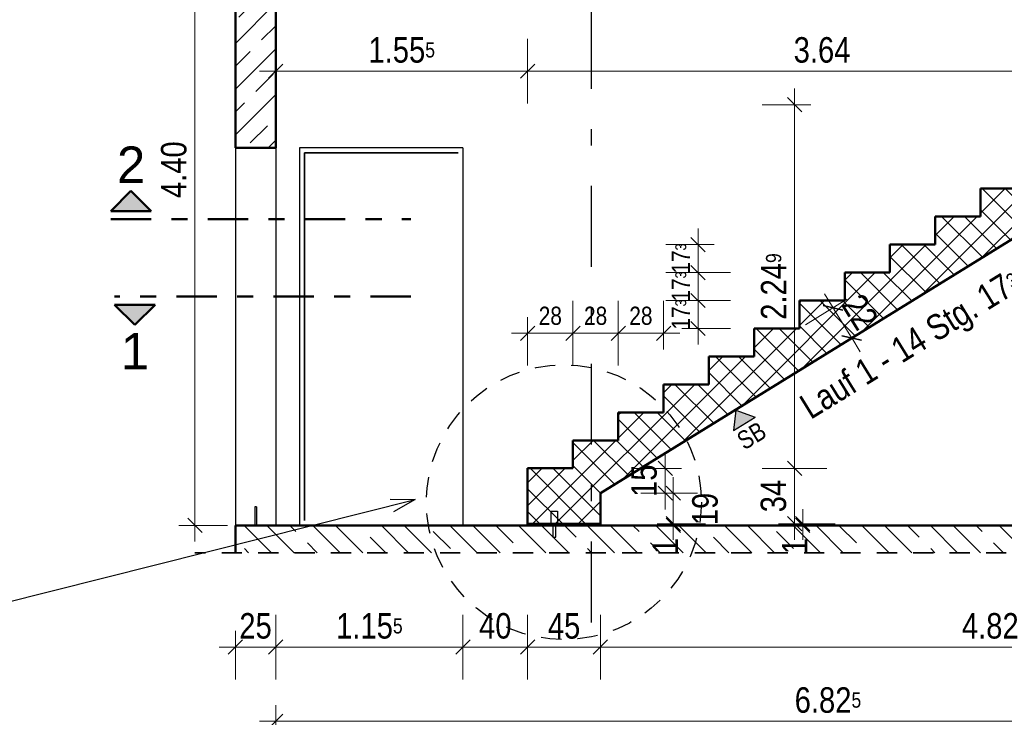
# Model space of a CAD drawing. Header units: millimetres. Extents: x 0 to 60.3, y -32.3 to 42.
# Tile 31 of 57: x 14.9 to 21, y 26.1 to 30.4. Entities that reach past the tile are written whole.
import ezdxf

# ---------------------------------------------------------------- set-up
doc = ezdxf.new("R2010")
doc.units = ezdxf.units.MM
for name, pattern in [('DASHDOT', [1, 0.5, -0.25, 0, -0.25]), ('DASHDOTX2', [2, 1, -0.5, 0, -0.5]), ('HIDDEN', [0.375, 0.25, -0.125])]:
    doc.linetypes.add(name, pattern=pattern)
doc.layers.add('Achsen', color=7, linetype='Continuous', lineweight=20)
doc.layers.add('Schraffuren', color=7, linetype='Continuous', lineweight=20)
doc.styles.add('Arial', font='arial.ttf')
doc.styles.add('Arial Narrow', font='ARIALN.TTF')
doc.dimstyles.new('Arch_Strakon_dimstyle', dxfattribs={"dimtxt": 15.75, "dimasz": 1, "dimexe": 1.25, "dimexo": 0.0625, "dimgap": 1, "dimtad": 0, "dimdec": 4, "dimzin": 12, "dimdsep": 46, "dimtxsty": 'Arial Narrow', "dimblk": 'Arrowhead_Tick', "dimsah": 1, "dimcen": 0, "dimse1": 1, "dimse2": 1, "dimclrd": 6, "dimclrt": 2, "dimazin": 0, "dimtfac": 1, "dimtdec": 4, "dimtmove": 0, "dimatfit": 3, "dimldrblk": 'NONE', "dimfxl": 1, "dimtvp": 1, "dimtolj": 1, "dimtzin": 0, "dimlwd": 13, "dimarcsym": 2})

# ---------------------------------------------------------------- blocks, each defined once
blk = doc.blocks.new('Arrowhead_Tick')
at = {"color": 0, "linetype": 'Continuous', "lineweight": -2}
for p, q in [((0, 20), (0, -10)), ((-1, 0), (0, 0)), ((10, 0), (0, 0))]:
    blk.add_line(p, q, dxfattribs=at)
at = {"color": 2, "linetype": 'Continuous', "lineweight": 35}
blk.add_line((4.42, 4.42), (-4.42, -4.42), dxfattribs=at)
blk = doc.blocks.new('*D18')
at = {"color": 6, "linetype": 'Continuous', "lineweight": 13}
blk.add_line((16.2524, 26.5088), (16.4824, 26.5088), dxfattribs=at)
at = {"layer": 'Defpoints', "color": 0}
for p in [(16.2424, 27.2615), (16.4924, 27.2615), (16.4924, 26.5088)]:
    blk.add_point(p, dxfattribs=at)
at = {"color": 6, "lineweight": 13, "xscale": 0.01, "yscale": 0.01, "zscale": 0.01}
blk.add_blockref('Arrowhead_Tick', (16.4924, 26.5088), dxfattribs=at)
at = {"color": 6, "lineweight": 13, "xscale": 0.01, "yscale": 0.01, "zscale": 0.01, "rotation": 180}
blk.add_blockref('Arrowhead_Tick', (16.2424, 26.5088), dxfattribs=at)
at = {"color": 2, "lineweight": -2, "insert": (16.3674, 26.6392), "char_height": 0.1575, "attachment_point": 5, "style": 'Arial Narrow'}
blk.add_mtext('\\A1;25', dxfattribs=at)
blk = doc.blocks.new('_None')
blk = doc.blocks.new('*D19')
at = {"color": 6, "linetype": 'Continuous', "lineweight": 13}
blk.add_line((16.5024, 26.5088), (17.6396, 26.5088), dxfattribs=at)
at = {"layer": 'Defpoints', "color": 0}
for p in [(16.4924, 27.2615), (17.6496, 27.2615), (17.6496, 26.5088)]:
    blk.add_point(p, dxfattribs=at)
at = {"color": 6, "lineweight": 13, "xscale": 0.01, "yscale": 0.01, "zscale": 0.01}
blk.add_blockref('Arrowhead_Tick', (17.6496, 26.5088), dxfattribs=at)
at = {"color": 6, "lineweight": 13, "xscale": 0.01, "yscale": 0.01, "zscale": 0.01, "rotation": 180}
blk.add_blockref('Arrowhead_Tick', (16.4924, 26.5088), dxfattribs=at)
at = {"color": 2, "lineweight": -2, "insert": (17.071, 26.6392), "char_height": 0.1575, "attachment_point": 5, "style": 'Arial Narrow'}
blk.add_mtext('\\A1;1.15{\\A1;\\H.6x;\\S5;}', dxfattribs=at)
blk = doc.blocks.new('*D20')
at = {"color": 6, "linetype": 'Continuous', "lineweight": 13}
blk.add_line((17.6596, 26.5088), (18.0396, 26.5088), dxfattribs=at)
at = {"layer": 'Defpoints', "color": 0}
for p in [(18.0496, 27.2715), (17.6496, 27.2615), (18.0496, 26.5088)]:
    blk.add_point(p, dxfattribs=at)
at = {"color": 6, "lineweight": 13, "xscale": 0.01, "yscale": 0.01, "zscale": 0.01}
blk.add_blockref('Arrowhead_Tick', (18.0496, 26.5088), dxfattribs=at)
at = {"color": 6, "lineweight": 13, "xscale": 0.01, "yscale": 0.01, "zscale": 0.01, "rotation": 180}
blk.add_blockref('Arrowhead_Tick', (17.6496, 26.5088), dxfattribs=at)
at = {"color": 2, "lineweight": -2, "insert": (17.8496, 26.6392), "char_height": 0.1575, "attachment_point": 5, "style": 'Arial Narrow'}
blk.add_mtext('\\A1;40', dxfattribs=at)
blk = doc.blocks.new('*D21')
at = {"color": 6, "linetype": 'Continuous', "lineweight": 13}
blk.add_line((18.0596, 26.5088), (18.4896, 26.5088), dxfattribs=at)
at = {"layer": 'Defpoints', "color": 0}
for p in [(18.0496, 27.2715), (18.4996, 27.2715), (18.4996, 26.5088)]:
    blk.add_point(p, dxfattribs=at)
at = {"color": 6, "lineweight": 13, "xscale": 0.01, "yscale": 0.01, "zscale": 0.01}
blk.add_blockref('Arrowhead_Tick', (18.4996, 26.5088), dxfattribs=at)
at = {"color": 6, "lineweight": 13, "xscale": 0.01, "yscale": 0.01, "zscale": 0.01, "rotation": 180}
blk.add_blockref('Arrowhead_Tick', (18.0496, 26.5088), dxfattribs=at)
at = {"color": 2, "lineweight": -2, "insert": (18.2746, 26.6389), "char_height": 0.1575, "attachment_point": 5, "style": 'Arial Narrow'}
blk.add_mtext('\\A1;45', dxfattribs=at)
blk = doc.blocks.new('*D22')
at = {"color": 6, "linetype": 'Continuous', "lineweight": 13}
blk.add_line((18.5096, 26.5088), (23.3096, 26.5088), dxfattribs=at)
at = {"layer": 'Defpoints', "color": 0}
for p in [(18.4996, 27.2715), (23.3196, 27.2615), (23.3196, 26.5088)]:
    blk.add_point(p, dxfattribs=at)
at = {"color": 6, "lineweight": 13, "xscale": 0.01, "yscale": 0.01, "zscale": 0.01}
for p, rotation in [((23.3196, 26.5088), 359.9999999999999), ((18.4996, 26.5088), 179.9999999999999)]:
    blk.add_blockref('Arrowhead_Tick', p, dxfattribs=dict(at, rotation=rotation))
at = {"color": 2, "lineweight": -2, "insert": (20.9096, 26.6392), "char_height": 0.1575, "attachment_point": 5, "style": 'Arial Narrow'}
blk.add_mtext('\\A1;4.82', dxfattribs=at)
blk = doc.blocks.new('*D52')
at = {"color": 6, "linetype": 'Continuous', "lineweight": 13}
blk.add_line((15.9929, 27.2715), (15.9929, 31.6515), dxfattribs=at)
at = {"layer": 'Defpoints', "color": 0}
for p in [(14.9933, 31.6615), (15.9929, 31.6615), (16.2424, 27.2615)]:
    blk.add_point(p, dxfattribs=at)
at = {"color": 6, "lineweight": 13, "xscale": 0.01, "yscale": 0.01, "zscale": 0.01}
for p, rotation in [((15.9929, 31.6615), 90), ((15.9929, 27.2615), 270)]:
    blk.add_blockref('Arrowhead_Tick', p, dxfattribs=dict(at, rotation=rotation))
at = {"color": 2, "lineweight": 35, "insert": (15.8625, 29.4615), "char_height": 0.1575, "attachment_point": 5, "rotation": 90, "style": 'Arial Narrow'}
blk.add_mtext('\\A1;4.40', dxfattribs=at)
blk = doc.blocks.new('*D73')
at = {"color": 6, "linetype": 'Continuous', "lineweight": 13}
blk.add_line((19.9426, 28.5993), (20.0477, 28.4292), dxfattribs=at)
at = {"layer": 'Defpoints', "color": 0}
for p in [(20.053, 28.4207), (19.4496, 28.3065), (18.4996, 27.4609)]:
    blk.add_point(p, dxfattribs=at)
at = {"color": 6, "lineweight": 13, "xscale": 0.01, "yscale": 0.01, "zscale": 0.01}
for p, rotation in [((19.9373, 28.6078), 121.710141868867), ((20.053, 28.4207), 301.7101418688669)]:
    blk.add_blockref('Arrowhead_Tick', p, dxfattribs=dict(at, rotation=rotation))
at = {"color": 2, "lineweight": 35, "insert": (20.1049, 28.5821), "char_height": 0.1575, "attachment_point": 5, "rotation": 301.71014, "style": 'Arial Narrow'}
blk.add_mtext('\\A1;22', dxfattribs=at)
blk = doc.blocks.new('*D154')
at = {"color": 6, "linetype": 'Continuous', "lineweight": 13}
blk.add_line((16.5024, 26.05), (23.3096, 26.05), dxfattribs=at)
at = {"layer": 'Defpoints', "color": 0}
for p in [(16.4924, 27.2615), (23.3196, 27.2615), (23.3196, 26.05)]:
    blk.add_point(p, dxfattribs=at)
at = {"color": 6, "lineweight": 13, "xscale": 0.01, "yscale": 0.01, "zscale": 0.01}
blk.add_blockref('Arrowhead_Tick', (23.3196, 26.05), dxfattribs=at)
at = {"color": 6, "lineweight": 13, "xscale": 0.01, "yscale": 0.01, "zscale": 0.01, "rotation": 180}
blk.add_blockref('Arrowhead_Tick', (16.4924, 26.05), dxfattribs=at)
at = {"color": 2, "lineweight": 35, "insert": (19.906, 26.1804), "char_height": 0.1575, "attachment_point": 5, "style": 'Arial Narrow'}
blk.add_mtext('\\A1;6.82{\\A1;\\H.6x;\\S5;}', dxfattribs=at)
blk = doc.blocks.new('*D155')
at = {"color": 6, "linetype": 'Continuous', "lineweight": 13}
blk.add_line((18.0596, 30.0712), (21.6796, 30.0712), dxfattribs=at)
at = {"layer": 'Defpoints', "color": 0}
for p in [(21.6896, 30.0712), (21.6896, 29.8635), (18.0496, 27.6145)]:
    blk.add_point(p, dxfattribs=at)
at = {"color": 6, "lineweight": 13, "xscale": 0.01, "yscale": 0.01, "zscale": 0.01}
blk.add_blockref('Arrowhead_Tick', (21.6896, 30.0712), dxfattribs=at)
at = {"color": 6, "lineweight": 13, "xscale": 0.01, "yscale": 0.01, "zscale": 0.01, "rotation": 180}
blk.add_blockref('Arrowhead_Tick', (18.0496, 30.0712), dxfattribs=at)
at = {"color": 2, "lineweight": 35, "insert": (19.8696, 30.2016), "char_height": 0.1575, "attachment_point": 5, "style": 'Arial Narrow'}
blk.add_mtext('\\A1;3.64', dxfattribs=at)
blk = doc.blocks.new('*D191')
at = {"color": 6, "linetype": 'Continuous', "lineweight": 13}
for p, q in [((18.95, 27.2815), (18.95, 27.2915)), ((18.95, 27.2615), (18.95, 27.2715)), ((18.95, 27.2515), (18.95, 27.2415))]:
    blk.add_line(p, q, dxfattribs=at)
at = {"layer": 'Defpoints', "color": 0}
for p in [(18.0496, 27.2715), (18.95, 27.2715), (17.6496, 27.2615)]:
    blk.add_point(p, dxfattribs=at)
at = {"color": 6, "lineweight": 13, "xscale": 0.01, "yscale": 0.01, "zscale": 0.01}
for p, rotation in [((18.95, 27.2615), 90), ((18.95, 27.2715), 270)]:
    blk.add_blockref('Arrowhead_Tick', p, dxfattribs=dict(at, rotation=rotation))
at = {"color": 2, "lineweight": 35, "insert": (18.9, 27.1331), "char_height": 0.1575, "attachment_point": 5, "rotation": 90, "style": 'Arial Narrow'}
blk.add_mtext('\\A1;1', dxfattribs=at)
blk = doc.blocks.new('*D192')
at = {"color": 6, "linetype": 'Continuous', "lineweight": 13}
blk.add_line((18.95, 27.2815), (18.95, 27.4509), dxfattribs=at)
at = {"layer": 'Defpoints', "color": 0}
for p in [(18.4996, 27.4609), (18.95, 27.4609), (18.0496, 27.2715)]:
    blk.add_point(p, dxfattribs=at)
at = {"color": 6, "lineweight": 13, "xscale": 0.01, "yscale": 0.01, "zscale": 0.01}
for p, rotation in [((18.95, 27.4609), 90), ((18.95, 27.2715), 270)]:
    blk.add_blockref('Arrowhead_Tick', p, dxfattribs=dict(at, rotation=rotation))
at = {"color": 2, "lineweight": 35, "insert": (19.1464, 27.363), "char_height": 0.1575, "attachment_point": 5, "rotation": 90, "style": 'Arial Narrow'}
blk.add_mtext('\\A1;19', dxfattribs=at)
blk = doc.blocks.new('*D193')
at = {"color": 6, "linetype": 'Continuous', "lineweight": 13}
blk.add_line((18.9, 27.4709), (18.9, 27.6045), dxfattribs=at)
at = {"layer": 'Defpoints', "color": 0}
for p in [(18.3296, 27.6145), (18.9, 27.6145), (18.4996, 27.4609)]:
    blk.add_point(p, dxfattribs=at)
at = {"color": 6, "lineweight": 13, "xscale": 0.01, "yscale": 0.01, "zscale": 0.01}
for p, rotation in [((18.9, 27.6145), 90), ((18.9, 27.4609), 270)]:
    blk.add_blockref('Arrowhead_Tick', p, dxfattribs=dict(at, rotation=rotation))
at = {"color": 2, "lineweight": 35, "insert": (18.7696, 27.5377), "char_height": 0.1575, "attachment_point": 5, "rotation": 90, "style": 'Arial Narrow'}
blk.add_mtext('\\A1;15', dxfattribs=at)
blk = doc.blocks.new('*D216')
at = {"color": 6, "linetype": 'Continuous', "lineweight": 13}
blk.add_line((18.3396, 28.45), (18.5996, 28.45), dxfattribs=at)
at = {"layer": 'Defpoints', "color": 0}
for p in [(18.6096, 28.45), (18.6096, 27.9605), (18.3296, 27.7875)]:
    blk.add_point(p, dxfattribs=at)
at = {"color": 6, "lineweight": 13, "xscale": 0.01, "yscale": 0.01, "zscale": 0.01}
blk.add_blockref('Arrowhead_Tick', (18.6096, 28.45), dxfattribs=at)
at = {"color": 6, "lineweight": 13, "xscale": 0.01, "yscale": 0.01, "zscale": 0.01, "rotation": 180}
blk.add_blockref('Arrowhead_Tick', (18.3296, 28.45), dxfattribs=at)
at = {"color": 3, "lineweight": 35, "insert": (18.4696, 28.5574), "char_height": 0.1125, "attachment_point": 5, "style": 'Arial Narrow'}
blk.add_mtext('\\A1;28', dxfattribs=at)
blk = doc.blocks.new('*D217')
at = {"color": 6, "linetype": 'Continuous', "lineweight": 13}
blk.add_line((18.6196, 28.45), (18.8796, 28.45), dxfattribs=at)
at = {"layer": 'Defpoints', "color": 0}
for p in [(18.8896, 28.45), (18.8896, 28.1335), (18.6096, 27.9605)]:
    blk.add_point(p, dxfattribs=at)
at = {"color": 6, "lineweight": 13, "xscale": 0.01, "yscale": 0.01, "zscale": 0.01}
blk.add_blockref('Arrowhead_Tick', (18.8896, 28.45), dxfattribs=at)
at = {"color": 6, "lineweight": 13, "xscale": 0.01, "yscale": 0.01, "zscale": 0.01, "rotation": 180}
blk.add_blockref('Arrowhead_Tick', (18.6096, 28.45), dxfattribs=at)
at = {"color": 3, "lineweight": 35, "insert": (18.7496, 28.5574), "char_height": 0.1125, "attachment_point": 5, "style": 'Arial Narrow'}
blk.add_mtext('\\A1;28', dxfattribs=at)
blk = doc.blocks.new('*D218')
at = {"color": 6, "linetype": 'Continuous', "lineweight": 13}
blk.add_line((19.103, 28.4895), (19.103, 28.6425), dxfattribs=at)
at = {"layer": 'Defpoints', "color": 0}
for p in [(19.103, 28.6525), (19.7296, 28.6525), (19.4496, 28.4795)]:
    blk.add_point(p, dxfattribs=at)
at = {"color": 6, "lineweight": 13, "xscale": 0.01, "yscale": 0.01, "zscale": 0.01}
for p, rotation in [((19.103, 28.6525), 90), ((19.103, 28.4795), 270)]:
    blk.add_blockref('Arrowhead_Tick', p, dxfattribs=dict(at, rotation=rotation))
at = {"color": 3, "lineweight": 35, "insert": (18.9966, 28.566), "char_height": 0.1125, "attachment_point": 5, "rotation": 90, "style": 'Arial Narrow'}
blk.add_mtext('\\A1;17{\\A1;\\H.6x;\\S3;}', dxfattribs=at)
blk = doc.blocks.new('*D219')
at = {"color": 6, "linetype": 'Continuous', "lineweight": 13}
blk.add_line((19.103, 28.6625), (19.103, 28.8155), dxfattribs=at)
at = {"layer": 'Defpoints', "color": 0}
for p in [(19.103, 28.8255), (20.0096, 28.8255), (19.7296, 28.6525)]:
    blk.add_point(p, dxfattribs=at)
at = {"color": 6, "lineweight": 13, "xscale": 0.01, "yscale": 0.01, "zscale": 0.01}
for p, rotation in [((19.103, 28.8255), 90), ((19.103, 28.6525), 270)]:
    blk.add_blockref('Arrowhead_Tick', p, dxfattribs=dict(at, rotation=rotation))
at = {"color": 3, "lineweight": 35, "insert": (18.9966, 28.739), "char_height": 0.1125, "attachment_point": 5, "rotation": 90, "style": 'Arial Narrow'}
blk.add_mtext('\\A1;17{\\A1;\\H.6x;\\S3;}', dxfattribs=at)
blk = doc.blocks.new('*D220')
at = {"color": 6, "linetype": 'Continuous', "lineweight": 13}
blk.add_line((19.103, 28.8355), (19.103, 28.9885), dxfattribs=at)
at = {"layer": 'Defpoints', "color": 0}
for p in [(19.103, 28.9985), (20.2896, 28.9985), (20.0096, 28.8255)]:
    blk.add_point(p, dxfattribs=at)
at = {"color": 6, "lineweight": 13, "xscale": 0.01, "yscale": 0.01, "zscale": 0.01}
for p, rotation in [((19.103, 28.9985), 90), ((19.103, 28.8255), 270)]:
    blk.add_blockref('Arrowhead_Tick', p, dxfattribs=dict(at, rotation=rotation))
at = {"color": 3, "lineweight": 35, "insert": (18.9966, 28.912), "char_height": 0.1125, "attachment_point": 5, "rotation": 90, "style": 'Arial Narrow'}
blk.add_mtext('\\A1;17{\\A1;\\H.6x;\\S3;}', dxfattribs=at)
blk = doc.blocks.new('*D224')
at = {"color": 6, "linetype": 'Continuous', "lineweight": 13}
blk.add_line((18.0596, 28.45), (18.3196, 28.45), dxfattribs=at)
at = {"layer": 'Defpoints', "color": 0}
for p in [(18.3296, 28.45), (18.3296, 27.7875), (18.0496, 27.6145)]:
    blk.add_point(p, dxfattribs=at)
at = {"color": 6, "lineweight": 13, "xscale": 0.01, "yscale": 0.01, "zscale": 0.01}
blk.add_blockref('Arrowhead_Tick', (18.3296, 28.45), dxfattribs=at)
at = {"color": 6, "lineweight": 13, "xscale": 0.01, "yscale": 0.01, "zscale": 0.01, "rotation": 180}
blk.add_blockref('Arrowhead_Tick', (18.0496, 28.45), dxfattribs=at)
at = {"color": 3, "lineweight": 35, "insert": (18.1896, 28.5574), "char_height": 0.1125, "attachment_point": 5, "style": 'Arial Narrow'}
blk.add_mtext('\\A1;28', dxfattribs=at)
blk = doc.blocks.new('*D228')
at = {"color": 6, "linetype": 'Continuous', "lineweight": 13}
for p, q in [((19.75, 27.2815), (19.75, 27.2915)), ((19.75, 27.2615), (19.75, 27.2715)), ((19.75, 27.2515), (19.75, 27.2415))]:
    blk.add_line(p, q, dxfattribs=at)
at = {"layer": 'Defpoints', "color": 0}
for p in [(18.4996, 27.2715), (19.75, 27.2715), (16.4924, 27.2615)]:
    blk.add_point(p, dxfattribs=at)
at = {"color": 6, "lineweight": 13, "xscale": 0.01, "yscale": 0.01, "zscale": 0.01}
for p, rotation in [((19.75, 27.2615), 90), ((19.75, 27.2715), 270)]:
    blk.add_blockref('Arrowhead_Tick', p, dxfattribs=dict(at, rotation=rotation))
at = {"color": 2, "lineweight": 35, "insert": (19.7, 27.1331), "char_height": 0.1575, "attachment_point": 5, "rotation": 90, "style": 'Arial Narrow'}
blk.add_mtext('\\A1;1', dxfattribs=at)
blk = doc.blocks.new('*D229')
at = {"color": 6, "linetype": 'Continuous', "lineweight": 13}
blk.add_line((19.7, 27.2815), (19.7, 27.6045), dxfattribs=at)
at = {"layer": 'Defpoints', "color": 0}
for p in [(18.3296, 27.6145), (19.7, 27.6145), (18.4996, 27.2715)]:
    blk.add_point(p, dxfattribs=at)
at = {"color": 6, "lineweight": 13, "xscale": 0.01, "yscale": 0.01, "zscale": 0.01}
for p, rotation in [((19.7, 27.6145), 90), ((19.7, 27.2715), 270)]:
    blk.add_blockref('Arrowhead_Tick', p, dxfattribs=dict(at, rotation=rotation))
at = {"color": 2, "lineweight": 35, "insert": (19.5696, 27.443), "char_height": 0.1575, "attachment_point": 5, "rotation": 90, "style": 'Arial Narrow'}
blk.add_mtext('\\A1;34', dxfattribs=at)
blk = doc.blocks.new('*D230')
at = {"color": 6, "linetype": 'Continuous', "lineweight": 13}
blk.add_line((19.7, 27.6245), (19.7, 29.8535), dxfattribs=at)
at = {"layer": 'Defpoints', "color": 0}
for p in [(19.7, 29.8635), (21.6896, 29.8635), (18.3296, 27.6145)]:
    blk.add_point(p, dxfattribs=at)
at = {"color": 6, "lineweight": 13, "xscale": 0.01, "yscale": 0.01, "zscale": 0.01}
for p, rotation in [((19.7, 29.8635), 90), ((19.7, 27.6145), 270)]:
    blk.add_blockref('Arrowhead_Tick', p, dxfattribs=dict(at, rotation=rotation))
at = {"color": 2, "lineweight": 35, "insert": (19.5709, 28.739), "char_height": 0.1575, "attachment_point": 5, "rotation": 90, "style": 'Arial Narrow'}
blk.add_mtext('\\A1;2.24{\\A1;\\H.6x;\\S9;}', dxfattribs=at)
blk = doc.blocks.new('*D245')
at = {"color": 6, "linetype": 'Continuous', "lineweight": 13}
blk.add_line((16.5024, 30.0712), (18.0396, 30.0712), dxfattribs=at)
at = {"layer": 'Defpoints', "color": 0}
for p in [(18.0496, 30.0712), (18.0496, 27.6145), (16.4924, 27.2615)]:
    blk.add_point(p, dxfattribs=at)
at = {"color": 6, "lineweight": 13, "xscale": 0.01, "yscale": 0.01, "zscale": 0.01}
blk.add_blockref('Arrowhead_Tick', (18.0496, 30.0712), dxfattribs=at)
at = {"color": 6, "lineweight": 13, "xscale": 0.01, "yscale": 0.01, "zscale": 0.01, "rotation": 180}
blk.add_blockref('Arrowhead_Tick', (16.4924, 30.0712), dxfattribs=at)
at = {"color": 2, "lineweight": 35, "insert": (17.271, 30.2016), "char_height": 0.1575, "attachment_point": 5, "style": 'Arial Narrow'}
blk.add_mtext('\\A1;1.55{\\A1;\\H.6x;\\S5;}', dxfattribs=at)

msp = doc.modelspace()

# ---------------------------------------------------------------- hatches: boundary and pattern name
at = {"lineweight": 25, "true_color": 0x0000ff}
for points in [[(15.597274, 29.330284), (15.472274, 29.205284), (15.722274, 29.205284)], [(15.620861, 28.501553), (15.745861, 28.626553), (15.495861, 28.626553)]]:
    msp.add_hatch(color=5, dxfattribs=at).paths.add_polyline_path(points)
at = {"lineweight": 13, "true_color": 0x80ff80}
msp.add_hatch(color=91, dxfattribs=at).paths.add_polyline_path([(19.33749, 27.974323), (19.455394, 27.930399), (19.321416, 27.849534)])
at = {"lineweight": 13}
h = msp.add_hatch(dxfattribs=at)
h.set_pattern_fill('wuB', color=6, scale=0.01, angle=135, style=0, pattern_type=2)
h.set_pattern_definition([(135, (0, 0), (-0.212132, -0.212132), []), (135, (-0.0707, -0.0707), (-0.212132, -0.212132), []), (135, (-0.14142, -0.14142), (-0.212132, -0.212132), [0.15, -0.1])])
h.paths.add_polyline_path([(16.242393, 27.092834), (21.447229, 27.092834), (21.447229, 27.261509), (16.242393, 27.261509)])
at = {"layer": 'Schraffuren', "lineweight": 13}
h = msp.add_hatch(dxfattribs=at)
h.set_pattern_fill('bB', color=6, scale=0.01, angle=45, style=0, pattern_type=2)
h.set_pattern_definition([(45, (0, 0), (-0.1414214, 0.1414214), [0.15, -0.1]), (45, (-0.07071, 0.07071), (-0.1414214, 0.1414214), [])])
h.paths.add_polyline_path([(16.242393, 29.596509), (16.492393, 29.596509), (16.492393, 31.661516), (16.242393, 31.661516)])
h = msp.add_hatch(dxfattribs=at)
h.set_pattern_fill('FT', color=6, scale=0.01, angle=45, style=0, pattern_type=2)
h.set_pattern_definition([(45, (0, 0), (-0.07071068, 0.07071068), []), (135, (0, 0), (-0.07071068, -0.07071068), [])])
h.paths.add_polyline_path([(22.12963, 29.71551), (22.26963, 29.71551), (22.26963, 29.86351), (21.68963, 29.86351), (21.68963, 29.69051), (21.40963, 29.69051), (21.40963, 29.51751), (21.12963, 29.51751), (21.12963, 29.34451), (20.84963, 29.34451), (20.84963, 29.17151), (20.56963, 29.17151), (20.56963, 28.99851), (20.28963, 28.99851), (20.28963, 28.82551), (20.00963, 28.82551), (20.00963, 28.65251), (19.72963, 28.65251), (19.72963, 28.47951), (19.44963, 28.47951), (19.44963, 28.30651), (19.16963, 28.30651), (19.16963, 28.13351), (18.88963, 28.13351), (18.88963, 27.96051), (18.60963, 27.96051), (18.60963, 27.78751), (18.32963, 27.78751), (18.32963, 27.61451), (18.04963, 27.61451), (18.04963, 27.27151), (18.49963, 27.27151), (18.49963, 27.46094), (21.886447, 29.55351), (22.12963, 29.55351)])
at = {"layer": 'Schraffuren', "lineweight": 13, "true_color": 0xe0ddbe}
msp.add_hatch(color=254, dxfattribs=at).paths.add_polyline_path([(18.49963, 27.26151), (18.49963, 27.27151), (18.04963, 27.27151), (18.04963, 27.26151)])

# ---------------------------------------------------------------- linework, layer by layer
at = {"color": 4, "linetype": 'Continuous', "lineweight": 50}
for p, q in [((16.242393, 31.661516), (16.242393, 29.596509)), ((16.492393, 31.661516), (16.492393, 29.596509)), ((16.492393, 29.596509), (16.242393, 29.596509)), ((21.886447, 29.55351), (18.49963, 27.46094)), ((21.12963, 29.34451), (20.84963, 29.34451)), ((20.84963, 29.34451), (20.84963, 29.17151)), ((15.597274, 29.330284), (15.472274, 29.205284)), ((15.722274, 29.205284), (15.597274, 29.330284)), ((15.472274, 29.205284), (15.722274, 29.205284)), ((20.84963, 29.17151), (20.56963, 29.17151)), ((20.56963, 29.17151), (20.56963, 28.99851)), ((20.56963, 28.99851), (20.28963, 28.99851)), ((20.28963, 28.99851), (20.28963, 28.82551)), ((20.28963, 28.82551), (20.00963, 28.82551)), ((20.00963, 28.82551), (20.00963, 28.65251)), ((15.745861, 28.626553), (15.495861, 28.626553)), ((15.495861, 28.626553), (15.620861, 28.501553)), ((15.620861, 28.501553), (15.745861, 28.626553)), ((20.00963, 28.65251), (19.72963, 28.65251)), ((19.72963, 28.65251), (19.72963, 28.47951)), ((19.72963, 28.47951), (19.44963, 28.47951)), ((19.44963, 28.47951), (19.44963, 28.30651)), ((19.44963, 28.30651), (19.16963, 28.30651)), ((19.16963, 28.30651), (19.16963, 28.13351)), ((19.16963, 28.13351), (18.88963, 28.13351)), ((18.88963, 28.13351), (18.88963, 27.96051)), ((18.88963, 27.96051), (18.60963, 27.96051)), ((18.60963, 27.96051), (18.60963, 27.78751)), ((18.60963, 27.78751), (18.32963, 27.78751)), ((18.32963, 27.78751), (18.32963, 27.61451)), ((18.32963, 27.61451), (18.04963, 27.61451)), ((18.04963, 27.61451), (18.04963, 27.27151)), ((18.49963, 27.46094), (18.49963, 27.27151)), ((18.49963, 27.27151), (18.04963, 27.27151)), ((18.04963, 27.27151), (18.04963, 27.26151)), ((18.49963, 27.27151), (18.49963, 27.26151)), ((21.447229, 27.261509), (16.242393, 27.261509)), ((16.242393, 27.261509), (16.242393, 27.092834))]:
    msp.add_line(p, q, dxfattribs=at)
at = {"color": 4, "linetype": 'DASHDOT', "lineweight": 50, "ltscale": 0.5}
for p, q in [((15.472274, 29.155284), (17.328313, 29.155284)), ((17.328313, 28.676553), (15.495861, 28.676553))]:
    msp.add_line(p, q, dxfattribs=at)
at = {"color": 3, "linetype": 'Continuous', "lineweight": 25}
for p, q in [((19.33749, 27.974323), (19.321416, 27.849534)), ((19.33749, 27.974323), (19.455394, 27.930399)), ((19.321416, 27.849534), (19.455394, 27.930399)), ((14.790813, 26.776208), (17.355025, 27.421397)), ((17.199751, 27.423773), (17.355025, 27.421397)), ((17.355025, 27.421397), (17.219366, 27.345818))]:
    msp.add_line(p, q, dxfattribs=at)
at = {"color": 9, "linetype": 'Continuous', "lineweight": 0}
for p, q in [((18.19463, 27.27151), (18.19463, 27.34951)), ((18.19463, 27.34951), (18.23463, 27.34951)), ((18.23463, 27.34951), (18.23463, 27.27151)), ((18.23463, 27.27151), (18.19463, 27.27151))]:
    msp.add_line(p, q, dxfattribs=at)
at = {"color": 3, "linetype": 'HIDDEN', "lineweight": 25, "ltscale": 0.5}
for p, q in [((18.19463, 27.26151), (18.19463, 27.34951)), ((18.19463, 27.34951), (18.23463, 27.34951)), ((18.23463, 27.34951), (18.23463, 27.26151)), ((18.23463, 27.26151), (18.19463, 27.26151)), ((18.205423, 27.26151), (18.205423, 27.18951)), ((18.223423, 27.26151), (18.205423, 27.26151)), ((18.223423, 27.18951), (18.223423, 27.26151)), ((18.205423, 27.18951), (18.223423, 27.18951))]:
    msp.add_line(p, q, dxfattribs=at)
at = {"color": 2, "linetype": 'HIDDEN', "lineweight": 35, "ltscale": 0.5}
msp.add_line((25.283228, 27.092834), (15.992393, 27.092834), dxfattribs=at)
at = {"color": 3, "linetype": 'HIDDEN', "lineweight": 25, "ltscale": 0.5}
msp.add_circle((18.273288, 27.404889), 0.85, dxfattribs=at)
at = {"color": 9, "linetype": 'Continuous', "lineweight": 0}
msp.add_circle((16.24239, 27.092834), 0.00111, dxfattribs=at)
at = {"layer": 'Achsen', "color": 3, "linetype": 'DASHDOTX2', "lineweight": 25, "ltscale": 0.5}
msp.add_line((18.442341, 39.261429), (18.442341, 26.649597), dxfattribs=at)
at = {"layer": 'Achsen', "color": 3, "linetype": 'Continuous', "lineweight": 25}
for p, q in [((16.242393, 29.596509), (16.242393, 27.261509)), ((16.492393, 29.596509), (16.492393, 27.261509)), ((16.63962, 29.59651), (16.63962, 27.26151)), ((17.64962, 29.596509), (16.63962, 29.596509)), ((17.64962, 29.59651), (17.64962, 27.26151)), ((16.37239, 27.376509), (16.36239, 27.376509)), ((16.36239, 27.376509), (16.36239, 27.261509)), ((16.37239, 27.376509), (16.37239, 27.261509))]:
    msp.add_line(p, q, dxfattribs=at)
at = {"layer": 'Achsen', "color": 2, "linetype": 'Continuous', "lineweight": 35}
for p, q in [((17.61962, 29.56651), (16.66962, 29.56651)), ((16.66962, 29.56651), (16.66962, 27.29151))]:
    msp.add_line(p, q, dxfattribs=at)

# ---------------------------------------------------------------- texts
at = {"color": 4, "lineweight": 50}
for s, style, p in [('2', 'Arial', (15.510649, 29.380284)), ('1', 'Arial', (15.534236, 28.226553)), ('Fußpunkt Lauf 1   M. 1:25', 'Arial Narrow', (11.799695, 26.65003))]:
    msp.add_text(s, height=0.225, dxfattribs=dict(at, style=style)).set_placement(p)
at = {"color": 3, "lineweight": 25, "style": 'Arial Narrow'}
msp.add_text('SB', height=0.1125, rotation=31.1139811, dxfattribs=at).set_placement((19.388843, 27.724459))
at = {"color": 2, "lineweight": 35, "insert": (19.823933, 27.872762), "char_height": 0.1575, "attachment_point": 7, "rotation": 31.7101, "line_spacing_factor": 0.9, "style": 'Arial Narrow'}
msp.add_mtext('Lauf 1 - 14 Stg. 17{\\A1;\\H.6x;\\S3;}/28', dxfattribs=at)
at = {"layer": 'Schraffuren', "color": 2, "lineweight": 35, "style": 'Arial Narrow'}
for s, p in [('Tronsole Schöck', (13.488666, 29.960114)), ('Typ F-V2-L1400', (13.488666, 29.722903))]:
    msp.add_text(s, height=0.1575, dxfattribs=at).set_placement(p)

# ---------------------------------------------------------------- dimensions: what is measured, and where the dimension line sits
at = {"lineweight": 35}
for base, p1, p2, angle, text, override, picture, middle in [((15.992859, 31.661516), (16.242393, 27.261509), (14.993314, 31.661516), 90, '4.40', {"dimscale": 0.01, "dimtxt": 15.75, "dimasz": 1, "dimgap": 5, "dimtad": 1, "dimjust": 0, "dimtih": 0, "dimtoh": 0, "dimdec": 2, "dimdsep": 46, "dimtxsty": 'Arial Narrow', "dimclrd": 6, "dimclrt": 2, "dimtix": 1, "dimtofl": 255, "dimtmove": 0, "dimatfit": 2, "dimfxl": 0, "dimfxlon": 0, "dimtvp": 31.746032, "dimlwd": 13}, '*D52', (15.992859, 29.461512)), ((19.7, 29.86351), (18.32963, 27.61451), (21.68963, 29.86351), 90, '2.24{\\A1;\\H.6x;\\S9;}', {"dimscale": 0.01, "dimtxt": 15.75, "dimasz": 1, "dimgap": 5, "dimtad": 1, "dimjust": 0, "dimtih": 0, "dimtoh": 0, "dimdec": 4, "dimdsep": 46, "dimtxsty": 'Arial Narrow', "dimclrd": 6, "dimclrt": 2, "dimtix": 1, "dimtofl": 255, "dimtmove": 0, "dimatfit": 2, "dimfxl": 0, "dimfxlon": 0, "dimtvp": 31.746032, "dimlwd": 13}, '*D230', (19.7, 28.73901)), ((19.103035, 28.99851), (20.00963, 28.82551), (20.28963, 28.99851), 90, '17{\\A1;\\H.6x;\\S3;}', {"dimscale": 0.01, "dimtxt": 11.25, "dimasz": 1, "dimgap": 5, "dimtad": 1, "dimjust": 0, "dimtih": 0, "dimtoh": 0, "dimdec": 4, "dimdsep": 46, "dimtxsty": 'Arial Narrow', "dimclrd": 6, "dimclrt": 3, "dimtix": 1, "dimtofl": 255, "dimtmove": 0, "dimatfit": 2, "dimfxl": 0, "dimfxlon": 0, "dimtvp": 44.444444, "dimlwd": 13}, '*D220', (19.103035, 28.91201)), ((19.103035, 28.82551), (19.72963, 28.65251), (20.00963, 28.82551), 90, '17{\\A1;\\H.6x;\\S3;}', {"dimscale": 0.01, "dimtxt": 11.25, "dimasz": 1, "dimgap": 5, "dimtad": 1, "dimjust": 0, "dimtih": 0, "dimtoh": 0, "dimdec": 4, "dimdsep": 46, "dimtxsty": 'Arial Narrow', "dimclrd": 6, "dimclrt": 3, "dimtix": 1, "dimtofl": 255, "dimtmove": 0, "dimatfit": 2, "dimfxl": 0, "dimfxlon": 0, "dimtvp": 44.444444, "dimlwd": 13}, '*D219', (19.103035, 28.73901)), ((19.103035, 28.65251), (19.44963, 28.47951), (19.72963, 28.65251), 90, '17{\\A1;\\H.6x;\\S3;}', {"dimscale": 0.01, "dimtxt": 11.25, "dimasz": 1, "dimgap": 5, "dimtad": 1, "dimjust": 0, "dimtih": 0, "dimtoh": 0, "dimdec": 4, "dimdsep": 46, "dimtxsty": 'Arial Narrow', "dimclrd": 6, "dimclrt": 3, "dimtix": 1, "dimtofl": 255, "dimtmove": 0, "dimatfit": 2, "dimfxl": 0, "dimfxlon": 0, "dimtvp": 44.444444, "dimlwd": 13}, '*D218', (19.103035, 28.56601)), ((20.052959, 28.420676), (19.44963, 28.30651), (18.49963, 27.46094), 301.7101419, '22', {"dimscale": 0.01, "dimtxt": 15.75, "dimasz": 1, "dimgap": 5, "dimtad": 1, "dimjust": 0, "dimtih": 0, "dimtoh": 0, "dimdec": 2, "dimdsep": 46, "dimtxsty": 'Arial Narrow', "dimclrd": 6, "dimclrt": 2, "dimtix": 1, "dimtofl": 255, "dimtmove": 0, "dimatfit": 2, "dimfxl": 0, "dimfxlon": 0, "dimtvp": 31.746032, "dimlwd": 13}, '*D73', (19.99514, 28.514255)), ((18.9, 27.61451), (18.49963, 27.46094), (18.32963, 27.61451), 90, '15', {"dimscale": 0.01, "dimtxt": 15.75, "dimasz": 1, "dimgap": 5, "dimtad": 1, "dimjust": 0, "dimtih": 0, "dimtoh": 0, "dimdec": 2, "dimdsep": 46, "dimtxsty": 'Arial Narrow', "dimclrd": 6, "dimclrt": 2, "dimtix": 1, "dimtofl": 255, "dimtmove": 0, "dimatfit": 2, "dimfxl": 0, "dimfxlon": 0, "dimtvp": 31.746032, "dimlwd": 13}, '*D193', (18.9, 27.537725)), ((19.7, 27.61451), (18.49963, 27.27151), (18.32963, 27.61451), 90, '34', {"dimscale": 0.01, "dimtxt": 15.75, "dimasz": 1, "dimgap": 5, "dimtad": 1, "dimjust": 0, "dimtih": 0, "dimtoh": 0, "dimdec": 2, "dimdsep": 46, "dimtxsty": 'Arial Narrow', "dimclrd": 6, "dimclrt": 2, "dimtix": 1, "dimtofl": 255, "dimtmove": 0, "dimatfit": 2, "dimfxl": 0, "dimfxlon": 0, "dimtvp": 31.746032, "dimlwd": 13}, '*D229', (19.7, 27.44301)), ((18.95, 27.46094), (18.04963, 27.27151), (18.49963, 27.46094), 90, '19', {"dimscale": 0.01, "dimtxt": 15.75, "dimasz": 1, "dimgap": 5, "dimtad": 0, "dimjust": 0, "dimtih": 0, "dimtoh": 0, "dimdec": 2, "dimdsep": 46, "dimtxsty": 'Arial Narrow', "dimclrd": 6, "dimclrt": 2, "dimtix": 0, "dimtofl": 255, "dimtmove": 2, "dimatfit": 2, "dimfxl": 0, "dimfxlon": 0, "dimtvp": 31.746032, "dimlwd": 13}, '*D192', (19.146444, 27.362958)), ((19.75, 27.27151), (16.492393, 27.261509), (18.49963, 27.27151), 90, '1', {"dimscale": 0.01, "dimtxt": 15.75, "dimasz": 1, "dimgap": 5, "dimtad": 1, "dimjust": 0, "dimtih": 0, "dimtoh": 0, "dimdec": 4, "dimdsep": 46, "dimtxsty": 'Arial Narrow', "dimclrd": 6, "dimclrt": 2, "dimtix": 0, "dimtofl": 255, "dimtmove": 2, "dimatfit": 2, "dimfxl": 0, "dimfxlon": 0, "dimtvp": 31.746032, "dimlwd": 13}, '*D228', (19.7, 27.133146)), ((18.95, 27.27151), (17.64962, 27.26151), (18.04963, 27.27151), 90, '1', {"dimscale": 0.01, "dimtxt": 15.75, "dimasz": 1, "dimgap": 5, "dimtad": 1, "dimjust": 0, "dimtih": 0, "dimtoh": 0, "dimdec": 2, "dimdsep": 46, "dimtxsty": 'Arial Narrow', "dimclrd": 6, "dimclrt": 2, "dimtix": 0, "dimtofl": 255, "dimtmove": 2, "dimatfit": 2, "dimfxl": 0, "dimfxlon": 0, "dimtvp": 31.746032, "dimlwd": 13}, '*D191', (18.9, 27.133147))]:
    dim = msp.add_linear_dim(base=base, p1=p1, p2=p2, angle=angle, text=text, dimstyle='Arch_Strakon_dimstyle', override=override, dxfattribs=at)
    dim.commit()
    dim.dimension.update_dxf_attribs({"geometry": picture, "text_midpoint": middle, "dimtype": 160})
for base, p1, p2, text, override, picture, middle in [((18.04963, 30.07119), (16.492393, 27.261509), (18.04963, 27.61451), '1.55{\\A1;\\H.6x;\\S5;}', {"dimscale": 0.01, "dimtxt": 15.75, "dimasz": 1, "dimgap": 5, "dimtad": 1, "dimjust": 0, "dimtih": 0, "dimtoh": 0, "dimdec": 5, "dimdsep": 46, "dimtxsty": 'Arial Narrow', "dimclrd": 6, "dimclrt": 2, "dimtix": 1, "dimtofl": 255, "dimtmove": 0, "dimatfit": 2, "dimfxl": 0, "dimfxlon": 0, "dimtvp": 31.746032, "dimlwd": 13}, '*D245', (17.271012, 30.07119)), ((21.68963, 30.07119), (18.04963, 27.61451), (21.68963, 29.86351), '3.64', {"dimscale": 0.01, "dimtxt": 15.75, "dimasz": 1, "dimgap": 5, "dimtad": 1, "dimjust": 0, "dimtih": 0, "dimtoh": 0, "dimdec": 5, "dimdsep": 46, "dimtxsty": 'Arial Narrow', "dimclrd": 6, "dimclrt": 2, "dimtix": 1, "dimtofl": 255, "dimtmove": 0, "dimatfit": 2, "dimfxl": 0, "dimfxlon": 0, "dimtvp": 31.746032, "dimlwd": 13}, '*D155', (19.86963, 30.07119)), ((18.32963, 28.45), (18.04963, 27.61451), (18.32963, 27.78751), '28', {"dimscale": 0.01, "dimtxt": 11.25, "dimasz": 1, "dimgap": 5, "dimtad": 1, "dimjust": 0, "dimtih": 0, "dimtoh": 0, "dimdec": 4, "dimdsep": 46, "dimtxsty": 'Arial Narrow', "dimclrd": 6, "dimclrt": 3, "dimtix": 1, "dimtofl": 255, "dimtmove": 0, "dimatfit": 2, "dimfxl": 0, "dimfxlon": 0, "dimtvp": 44.444444, "dimlwd": 13}, '*D224', (18.18963, 28.45)), ((18.60963, 28.45), (18.32963, 27.78751), (18.60963, 27.96051), '28', {"dimscale": 0.01, "dimtxt": 11.25, "dimasz": 1, "dimgap": 5, "dimtad": 1, "dimjust": 0, "dimtih": 0, "dimtoh": 0, "dimdec": 4, "dimdsep": 46, "dimtxsty": 'Arial Narrow', "dimclrd": 6, "dimclrt": 3, "dimtix": 1, "dimtofl": 255, "dimtmove": 0, "dimatfit": 2, "dimfxl": 0, "dimfxlon": 0, "dimtvp": 44.444444, "dimlwd": 13}, '*D216', (18.46963, 28.45)), ((18.88963, 28.45), (18.60963, 27.96051), (18.88963, 28.13351), '28', {"dimscale": 0.01, "dimtxt": 11.25, "dimasz": 1, "dimgap": 5, "dimtad": 1, "dimjust": 0, "dimtih": 0, "dimtoh": 0, "dimdec": 4, "dimdsep": 46, "dimtxsty": 'Arial Narrow', "dimclrd": 6, "dimclrt": 3, "dimtix": 1, "dimtofl": 255, "dimtmove": 0, "dimatfit": 2, "dimfxl": 0, "dimfxlon": 0, "dimtvp": 44.444444, "dimlwd": 13}, '*D217', (18.74963, 28.45)), ((23.31963, 26.05), (16.492393, 27.261509), (23.31963, 27.261516), '6.82{\\A1;\\H.6x;\\S5;}', {"dimscale": 0.01, "dimtxt": 15.75, "dimasz": 1, "dimgap": 5, "dimtad": 1, "dimjust": 0, "dimtih": 0, "dimtoh": 0, "dimdec": 5, "dimdsep": 46, "dimtxsty": 'Arial Narrow', "dimclrd": 6, "dimclrt": 2, "dimtix": 1, "dimtofl": 255, "dimtmove": 0, "dimatfit": 2, "dimfxl": 0, "dimfxlon": 0, "dimtvp": 31.746032, "dimlwd": 13}, '*D154', (19.906012, 26.05))]:
    dim = msp.add_linear_dim(base=base, p1=p1, p2=p2, text=text, dimstyle='Arch_Strakon_dimstyle', override=override, dxfattribs=at)
    dim.commit()
    dim.dimension.update_dxf_attribs({"geometry": picture, "text_midpoint": middle, "dimtype": 160})
at = {"lineweight": -2}
for base, p1, p2, text, picture, middle in [((18.04963, 26.508822), (17.64962, 27.26151), (18.04963, 27.27151), '40', '*D20', (17.849625, 26.508822)), ((18.49963, 26.508822), (18.04963, 27.27151), (18.49963, 27.27151), '45', '*D21', (18.27463, 26.508822)), ((23.31963, 26.508822), (18.49963, 27.27151), (23.31963, 27.261516), '4.82', '*D22', (20.90963, 26.508822)), ((16.492393, 26.508822), (16.242393, 27.261509), (16.492393, 27.261509), '25', '*D18', (16.367393, 26.508822)), ((17.64962, 26.508822), (16.492393, 27.261509), (17.64962, 27.26151), '1.15{\\A1;\\H.6x;\\S5;}', '*D19', (17.071007, 26.508822))]:
    dim = msp.add_linear_dim(base=base, p1=p1, p2=p2, text=text, dimstyle='Arch_Strakon_dimstyle', override={"dimscale": 0.01, "dimtxt": 15.75, "dimasz": 1, "dimgap": 5, "dimtad": 1, "dimjust": 0, "dimtih": 0, "dimtoh": 0, "dimdec": 5, "dimdsep": 46, "dimtxsty": 'Arial Narrow', "dimclrd": 6, "dimclrt": 2, "dimtix": 1, "dimtofl": 255, "dimtmove": 0, "dimatfit": 2, "dimfxl": 0, "dimfxlon": 0, "dimtvp": 31.746032, "dimlwd": 13}, dxfattribs=at)
    dim.commit()
    dim.dimension.update_dxf_attribs({"geometry": picture, "text_midpoint": middle, "dimtype": 160})

doc.saveas('drawing.dxf')
